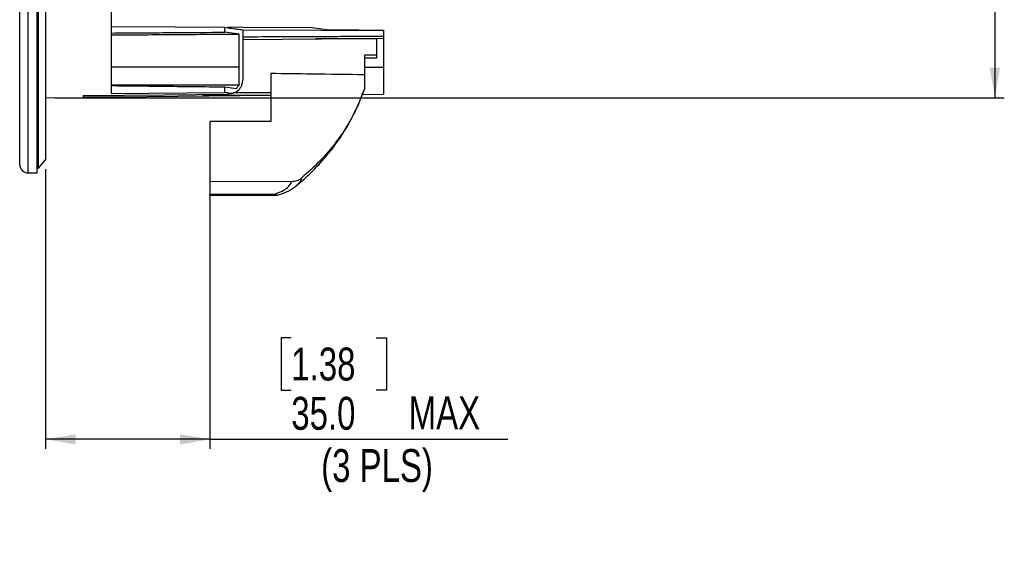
# Model space of a CAD drawing. Header units: millimetres. Extents: x 0 to 594, y 0 to 420.
# Tile 3 of 32: x 203 to 307, y 184 to 241. Entities that reach past the tile are written whole.
import ezdxf

# ---------------------------------------------------------------- set-up
doc = ezdxf.new("R2010")
doc.units = ezdxf.units.MM
doc.layers.add('SLD-0', color=7, linetype='Continuous')
doc.styles.add('SLDTEXTSTYLE0', font='TXT', dxfattribs={"width": 0.75})
doc.dimstyles.new('SLDDIMSTYLE3', dxfattribs={"dimtxt": 3.5, "dimasz": 3.2, "dimexe": 0, "dimexo": 0.0625, "dimgap": 0.875, "dimtad": 1, "dimdec": 1, "dimlfac": 2, "dimrnd": 1e-09, "dimzin": 4, "dimdsep": 46, "dimtxsty": 'SLDTEXTSTYLE0', "dimsah": 1, "dimcen": 0.09, "dimadec": 0, "dimazin": 1, "dimtfac": 1, "dimtdec": 1, "dimtofl": 0, "dimtmove": 0, "dimatfit": 3, "dimfxl": 1, "dimfrac": 2, "dimtolj": 1, "dimtzin": 12, "dimarcsym": 0})

# ---------------------------------------------------------------- blocks, each defined once
blk = doc.blocks.new('_D_3')
at = {"layer": 'SLD-0', "color": 7, "transparency": 16777216}
for p, q in [((206.31, 322.24), (307.4, 322.24)), ((306.4, 322.24), (306.4, 232.23)), ((294.58, 281.76), (294.58, 282.83)), ((294.58, 282.83), (300.14, 282.83)), ((300.14, 282.83), (300.14, 281.76)), ((294.58, 272.71), (294.58, 271.64)), ((300.14, 271.64), (300.14, 272.71)), ((294.58, 271.64), (300.14, 271.64)), ((206.31, 232.23), (307.4, 232.23))]:
    blk.add_line(p, q, dxfattribs=at)
for points in [[(306.4, 322.24), (305.85, 319.04), (306.95, 319.04)], [(306.4, 232.23), (306.95, 235.43), (305.85, 235.43)]]:
    blk.add_solid(points, dxfattribs=at)
at = {"layer": 'SLD-0', "color": 7, "transparency": 16777216, "char_height": 3.5, "attachment_point": 1, "rotation": 90, "style": 'SLDTEXTSTYLE0'}
for s, insert in [('180.0', (301.89, 274.05)), ('7.09', (295.63, 272.71)), ('%%c', (301.89, 268.78))]:
    blk.add_mtext(s, dxfattribs=dict(at, insert=insert))
blk = doc.blocks.new('_D_4')
at = {"layer": 'SLD-0', "color": 7, "transparency": 16777216}
for p, q in [((205.31, 224.63), (205.31, 194.88)), ((222.81, 222.36), (222.81, 194.88)), ((231.48, 206.68), (230.41, 206.68)), ((230.41, 206.68), (230.41, 201.12)), ((240.53, 206.68), (241.6, 206.68)), ((241.6, 206.68), (241.6, 201.12)), ((230.41, 201.12), (231.48, 201.12)), ((241.6, 201.12), (240.53, 201.12)), ((222.81, 195.88), (205.31, 195.88)), ((222.81, 195.88), (254.54, 195.88))]:
    blk.add_line(p, q, dxfattribs=at)
for points in [[(205.31, 195.88), (208.51, 195.33), (208.51, 196.43)], [(222.81, 195.88), (219.61, 196.43), (219.61, 195.33)]]:
    blk.add_solid(points, dxfattribs=at)
at = {"layer": 'SLD-0', "color": 7, "transparency": 16777216, "char_height": 3.5, "attachment_point": 1, "style": 'SLDTEXTSTYLE0'}
for s, insert in [('1.38', (231.48, 205.64)), ('35.0', (231.48, 200.4)), ('MAX', (243.98, 200.45)), ('(3 PLS)', (234.66, 194.84))]:
    blk.add_mtext(s, dxfattribs=dict(at, insert=insert))

msp = doc.modelspace()

# ---------------------------------------------------------------- linework, layer by layer
at = {"color": 7, "linetype": 'Continuous', "lineweight": 25}
for p, q in [((212.307, 294.438), (212.307, 232.675)), ((204.557, 224.734), (204.557, 277.234)), ((205.307, 277.234), (205.307, 225.634)), ((202.557, 225.134), (202.557, 254.33)), ((203.457, 224.234), (203.457, 253.934)), ((204.407, 224.234), (204.407, 253.934)), ((224.413, 239.195), (224.413, 239.725)), ((225.926, 239.003), (224.413, 239.195)), ((226.307, 239.469), (226.307, 238.717)), ((235.222, 239.46), (233.708, 239.669)), ((241.307, 239.384), (241.307, 239.425)), ((241.307, 239.384), (241.307, 238.779)), ((225.926, 235.484), (225.926, 239.003)), ((226.307, 238.717), (226.307, 234.113)), ((240.557, 238.484), (234.073, 238.484)), ((240.557, 238.484), (240.557, 236.752)), ((241.307, 238.779), (241.307, 238.553)), ((241.307, 238.553), (241.307, 235.484)), ((240.557, 236.752), (239.307, 236.752)), ((239.307, 234.664), (239.307, 236.752)), ((240.557, 236.435), (239.307, 236.435)), ((240.557, 236.752), (240.557, 236.435)), ((225.926, 235.484), (212.307, 235.484)), ((225.926, 233.606), (225.926, 235.484)), ((239.307, 235.484), (241.307, 235.484)), ((241.307, 235.484), (241.307, 232.605)), ((226.307, 234.113), (226.307, 234.058)), ((229.307, 234.797), (229.307, 229.683)), ((239.307, 233.264), (239.307, 234.664)), ((212.307, 232.675), (224.413, 232.772)), ((224.413, 232.772), (224.413, 233.347)), ((225.613, 233.17), (224.413, 233.347)), ((229.307, 232.765), (225.467, 232.765)), ((205.307, 232.23), (209.307, 232.265)), ((209.307, 232.469), (209.307, 232.265)), ((212.791, 232.317), (229.307, 232.484)), ((222.057, 232.533), (222.057, 232.484)), ((222.057, 232.484), (229.307, 232.484)), ((224.82, 232.612), (224.82, 232.716)), ((239.036, 232.582), (241.307, 232.605)), ((222.807, 229.707), (222.807, 223.363)), ((229.307, 229.683), (222.807, 229.707)), ((204.557, 224.734), (205.307, 225.634)), ((204.407, 224.734), (204.557, 224.734)), ((203.457, 224.234), (204.407, 224.234)), ((222.807, 223.363), (231.547, 223.33)), ((222.807, 223.363), (222.807, 221.957)), ((232.02, 222.887), (231.977, 222.843)), ((222.807, 221.957), (229.741, 221.983)), ((222.807, 221.817), (229.747, 221.842))]:
    msp.add_line(p, q, dxfattribs=at)
at = {"color": 7, "linetype": 'Continuous', "lineweight": 25, "flags": 128}
for points in [[(212.307, 239.799), (219.086, 239.757), (224.413, 239.725)], [(233.708, 239.669), (226.432, 239.713), (224.728, 239.723)], [(226.307, 239.469), (234.707, 239.421), (241.307, 239.384)], [(235.222, 239.46), (238.629, 239.44), (241.307, 239.425)], [(226.307, 238.41), (234.707, 238.49), (241.307, 238.553)], [(212.307, 233.601), (218.614, 233.603), (225.926, 233.606)], [(209.307, 232.469), (217.994, 232.549), (224.82, 232.612)], [(209.307, 232.359), (211.258, 232.335), (212.791, 232.317)], [(209.307, 232.286), (211.258, 232.303), (212.791, 232.317)]]:
    msp.add_lwpolyline(points, dxfattribs=at)
at = {"color": 7, "linetype": 'Continuous', "lineweight": 25}
for centre, radius, start, end in [((203.457, 225.134), 0.9, 180, 270), ((230.05, 222.483), 0.588, 238.2824, 285.27625), ((230.668, 221.949), 0.927, 177.90569, 186.6031), ((229.741, 223.342), 1.5, 270.21131, 288.2857)]:
    msp.add_arc(centre, radius, start, end, dxfattribs=at)
for points, knots in [([(212.307, 239.114), (214.567, 239.129), (218.602, 239.156), (222.637, 239.183), (224.413, 239.195)], [0, 0, 0, 0, 0.56, 1, 1, 1, 1]), ([(224.413, 239.725), (224.652, 239.688), (225.124, 239.616), (225.776, 239.53), (226.133, 239.489), (226.307, 239.469)], [0, 0, 0, 0, 0.3443012, 0.6802865, 1, 1, 1, 1]), ([(212.307, 238.907), (214.409, 238.922), (218.949, 238.954), (223.489, 238.986), (225.926, 239.003)], [0, 0, 0, 0, 0.4630763, 1, 1, 1, 1]), ([(226.307, 238.717), (229.107, 238.729), (234.107, 238.75), (239.107, 238.77), (241.307, 238.779)], [0, 0, 0, 0, 0.56, 1, 1, 1, 1]), ([(224.82, 232.716), (224.969, 232.708), (225.199, 232.697), (225.522, 232.805), (225.767, 232.948), (225.994, 233.162), (226.176, 233.455), (226.288, 233.782), (226.301, 234.002), (226.307, 234.113)], [0, 0, 0, 0, 0.2493768, 0.384178, 0.5000612, 0.6284033, 0.7497238, 0.874967, 1, 1, 1, 1]), ([(239.307, 234.664), (237.418, 234.689), (234.084, 234.732), (230.751, 234.777), (229.307, 234.797)], [0, 0, 0, 0, 0.56682018, 1, 1, 1, 1]), ([(224.413, 233.347), (222.153, 233.371), (218.118, 233.414), (214.083, 233.457), (212.307, 233.476)], [0, 0, 0, 0, 0.56, 1, 1, 1, 1]), ([(224.82, 232.716), (224.744, 232.726), (224.609, 232.744), (224.473, 232.764), (224.413, 232.772)], [0, 0, 0, 0, 0.55996, 1, 1, 1, 1]), ([(225.937, 233.129), (225.922, 233.104), (225.857, 233), (225.667, 232.868), (225.412, 232.724), (225.123, 232.633), (224.921, 232.619), (224.82, 232.612)], [0, 0, 0, 0, 0.0713973, 0.304285, 0.5348652, 0.7665919, 1, 1, 1, 1]), ([(225.926, 233.606), (225.869, 233.524), (225.766, 233.377), (225.66, 233.233), (225.613, 233.17)], [0, 0, 0, 0, 0.5599958, 1, 1, 1, 1]), ([(232.017, 222.891), (232.159, 223), (232.851, 223.53), (233.887, 224.546), (235.066, 225.821), (235.946, 226.924), (236.59, 227.824), (237.127, 228.646), (237.673, 229.562), (238.29, 230.75), (238.808, 231.877), (239.054, 232.626), (239.131, 232.858)], [0, 0, 0, 0, 0.0421051, 0.2051395, 0.3432213, 0.455976, 0.543112, 0.609666, 0.6939451, 0.8037227, 0.93907, 1, 1, 1, 1]), ([(239.307, 233.264), (238.908, 232.252), (238.109, 230.227), (236.418, 227.643), (234.57, 225.443), (233.232, 224.269), (232.563, 223.682)], [0, 0, 0, 0, 0.2799673, 0.5599202, 0.7799635, 1, 1, 1, 1]), ([(229.741, 221.983), (230.004, 222.082), (230.527, 222.28), (231.222, 222.73), (231.424, 223.102), (231.547, 223.33)], [0, 0, 0, 0, 0.2815666, 0.5610135, 1, 1, 1, 1]), ([(231.547, 223.33), (231.735, 223.346), (232.11, 223.377), (232.412, 223.58), (232.563, 223.682)], [0, 0, 0, 0, 0.5000683, 1, 1, 1, 1]), ([(232.563, 223.682), (232.513, 223.523), (232.425, 223.242), (232.143, 222.995), (232.02, 222.887)], [0, 0, 0, 0, 0.5631489, 1, 1, 1, 1]), ([(230.206, 221.916), (230.554, 222.046), (231.256, 222.308), (231.753, 222.67), (232.003, 222.853)], [0, 0, 0, 0, 0.4957939, 1, 1, 1, 1]), ([(222.807, 221.836), (222.807, 221.83), (222.807, 221.806), (222.807, 221.892), (222.807, 221.957)], [0, 0, 0, 0, 0.2440774, 1, 1, 1, 1])]:
    msp.add_open_spline(points, degree=3, knots=knots, dxfattribs=at)

# ---------------------------------------------------------------- dimensions: what is measured, and where the dimension line sits
at = {"layer": 'SLD-0', "color": 7}
dim = msp.add_linear_dim(base=(306.405, 232.23), p1=(205.307, 322.239), p2=(205.307, 232.23), angle=90, text='%%c<>', dimstyle='SLDDIMSTYLE3', dxfattribs=at)
dim.commit()
dim.dimension.update_dxf_attribs({"geometry": '_D_3', "text_midpoint": (306.405, 277.235), "dimtype": 160})
dim = msp.add_linear_dim(base=(205.307, 190.331), p1=(222.807, 223.363), p2=(205.307, 225.634), text='<> MAX\\X(3 PLS)', dimstyle='SLDDIMSTYLE3', dxfattribs=at)
dim.commit()
dim.dimension.update_dxf_attribs({"geometry": '_D_4', "text_midpoint": (241.943, 190.331), "dimtype": 160})

doc.saveas('drawing.dxf')
